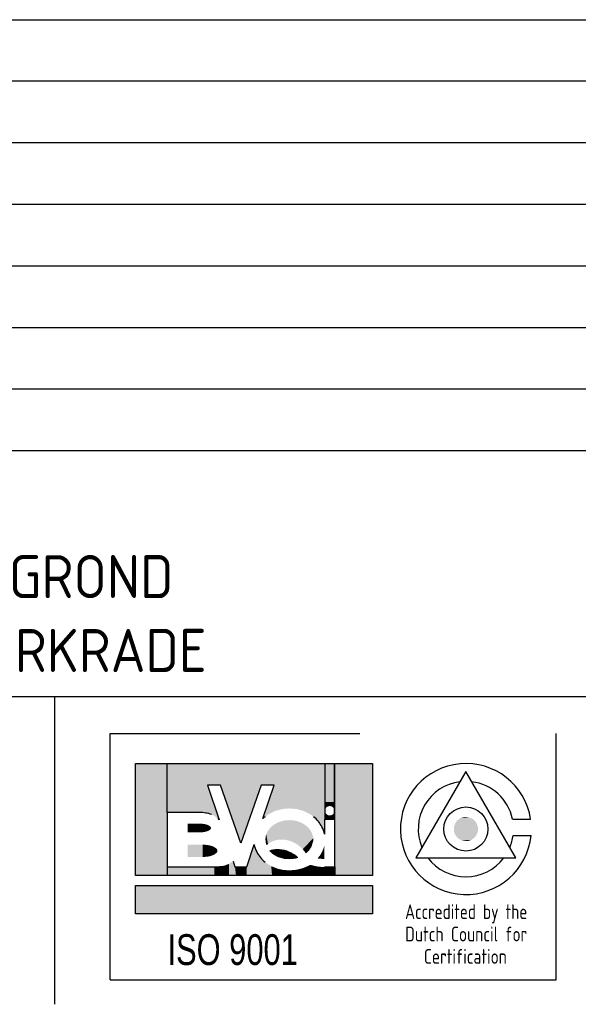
# Model space of a CAD drawing. Extents: x 120900 to 138909, y 1000 to 9000.
# Tile 2 of 3: x 125990 to 130530, y 1000 to 9000. Entities that reach past the tile are written whole.
import ezdxf
from ezdxf.enums import TextEntityAlignment as Align

# ---------------------------------------------------------------- set-up
doc = ezdxf.new("R2010")
doc.units = 0
doc.header["$LTSCALE"] = 100
doc.header["$MEASUREMENT"] = 0
doc.layers.add('E--L$4A-_STEMPEL', color=3, linetype='CONTINUOUS')
doc.layers.add('KABELGOOT-LADDERBAAN', color=3, linetype='CONTINUOUS')
doc.styles.add('ISO', font='isocp.shx')
doc.styles.add('UNIV', font='UNIV.SHX')

# ---------------------------------------------------------------- blocks, each defined once
blk = doc.blocks.new('STEMPEL')
at = {"layer": 'E--L$4A-_STEMPEL', "color": 3}
for p, q in [((-185, 85), (-5, 85)), ((-185, 55), (-5, 55)), ((-185, 30), (-5, 30)), ((-131.25, 5), (-131.25, 30)), ((-126.75, 7), (-126.75, 27)), ((-126.75, 27), (-106.449, 27)), ((-90.5, 7), (-90.5, 27)), ((-126.75, 7), (-90.5, 7))]:
    blk.add_line(p, q, dxfattribs=at)
at = {"layer": 'E--L$4A-_STEMPEL', "color": 2}
for p, q in [((-5, 80), (-185, 80)), ((-5, 75), (-185, 75)), ((-185, 70), (-5, 70)), ((-185, 65), (-5, 65)), ((-185, 60), (-5, 60)), ((-185, 50), (-5, 50)), ((-124.679, 15.453), (-124.679, 24.572)), ((-124.679, 24.572), (-105.436, 24.572)), ((-105.436, 24.572), (-105.436, 15.453)), ((-118.834, 22.815), (-117.887, 19.992)), ((-117.789, 22.815), (-118.834, 22.815)), ((-116.126, 18.104), (-117.789, 22.815)), ((-114.463, 22.815), (-116.126, 18.104)), ((-113.418, 22.815), (-114.463, 22.815)), ((-114.334, 20.087), (-113.418, 22.815)), ((-122.112, 20.582), (-122.112, 16.164)), ((-119.5, 20.582), (-122.112, 20.582)), ((-109.329, 20.012), (-109.329, 18.836)), ((-108.474, 20.012), (-109.329, 20.012)), ((-108.474, 16.164), (-108.474, 20.012)), ((-115.651, 16.164), (-115.04, 17.983)), ((-122.112, 16.164), (-118.264, 16.164)), ((-116.761, 16.64), (-116.601, 16.164)), ((-116.601, 16.164), (-116.126, 16.164)), ((-116.126, 16.164), (-115.651, 16.164)), ((-109.329, 16.164), (-108.474, 16.164)), ((-105.436, 15.453), (-124.679, 15.453)), ((-124.679, 12.353), (-124.679, 14.657)), ((-124.679, 14.657), (-105.436, 14.657)), ((-105.436, 14.657), (-105.436, 12.353)), ((-105.436, 12.353), (-124.679, 12.353))]:
    blk.add_line(p, q, dxfattribs=at)
at = {"layer": 'E--L$4A-_STEMPEL', "color": 2, "linetype": 'CONTINUOUS'}
for p, q in [((-122.112, 20.582), (-122.112, 24.572)), ((-109.282, 20.012), (-109.282, 24.572)), ((-108.521, 20.012), (-108.521, 24.572)), ((-108.474, 20.012), (-108.474, 24.572)), ((-122.112, 16.164), (-122.112, 15.453)), ((-108.474, 16.164), (-108.474, 15.453))]:
    blk.add_line(p, q, dxfattribs=at)
at = {"layer": 'E--L$4A-_STEMPEL', "color": 3}
blk.add_lwpolyline([(-97.833, 23.926), (-101.891, 16.898), (-93.776, 16.898)], close=True, dxfattribs=at)
for points in [[(-94.045, 20.051), (-92.575, 20.051)], [(-93.994, 18.721), (-92.538, 18.721)]]:
    blk.add_lwpolyline(points, dxfattribs=at)
at = {"layer": 'E--L$4A-_STEMPEL', "color": 2}
blk.add_lwpolyline([(-113.752, 17.471, -0.04063), (-113.497, 17.545, -0.089224), (-112.797, 17.559, -0.080644), (-112.063, 17.317, -0.070464), (-111.512, 16.924, -0.070464), (-112.182, 16.829, -0.080644), (-112.945, 16.953, -0.089224), (-113.559, 17.288, -0.04063)], format="xyb", close=True, dxfattribs=at)
at = {"layer": 'E--L$4A-_STEMPEL', "color": 3}
blk.add_circle((-97.833, 19.241), 1.793, dxfattribs=at)
for radius, start, end in [(5.321, 8.75541, 354.39319), (3.874, 97.20337, 202.79663), (3.874, 12.06764, 82.79663), (3.874, 337.20337, 352.2882), (3.874, 217.20337, 322.79663)]:
    blk.add_arc((-97.833, 19.241), radius, start, end, dxfattribs=at)
at = {"layer": 'E--L$4A-_STEMPEL', "color": 2}
for centre, radius, start, end in [((-119.5, 17.151), 3.431, 81.1708, 90), ((-119.332, 18.232), 2.338, 69.44395, 81.1708), ((-118.702, 19.324), 1.054, 39.36778, 47.84451), ((-112.532, 18.229), 2.588, 128.83701, 134.13657), ((-111.833, 18.229), 2.588, 27.22568, 51.16299), ((-111.507, 18.397), 2.222, 11.3929, 27.22568), ((-112.857, 18.397), 2.222, 190.73137, 207.22568), ((-112.532, 18.565), 2.588, 207.22568, 231.16299), ((-118.264, 19.595), 3.431, 270, 278.8292)]:
    blk.add_arc(centre, radius, start, end, dxfattribs=at)
at = {"layer": 'E--L$4A-_STEMPEL', "color": 2, "linetype": 'CONTINUOUS'}
for points in [[(-124.679, 15.453), (-124.679, 24.572), (-122.112, 15.453), (-122.112, 24.572)], [(-122.112, 20.582), (-122.112, 24.572), (-119.5, 20.582), (-119.53, 24.572)], [(-118.834, 22.815), (-119.53, 24.566), (-117.789, 22.815), (-117.797, 24.572)], [(-119.127, 20.562), (-119.53, 24.572), (-118.565, 20.44), (-119.53, 24.566)], [(-119.5, 20.582), (-119.53, 24.572), (-119.127, 20.562), (-119.53, 24.572)], [(-118.271, 20.307), (-119.53, 24.566), (-117.887, 19.992), (-118.834, 22.815)], [(-118.565, 20.44), (-119.53, 24.566), (-118.271, 20.307), (-119.53, 24.566)], [(-117.789, 22.815), (-117.797, 24.572), (-116.126, 18.104), (-116.199, 24.572)], [(-116.126, 18.104), (-116.199, 24.572), (-114.463, 22.815), (-114.467, 24.572)], [(-114.463, 22.815), (-114.467, 24.572), (-113.418, 22.815), (-112.779, 24.572)], [(-114.334, 20.087), (-113.418, 22.815), (-113.886, 20.437), (-112.779, 24.572)], [(-113.886, 20.437), (-112.779, 24.572), (-113.312, 20.719), (-112.62, 24.572)], [(-113.312, 20.719), (-112.62, 24.572), (-112.68, 20.877), (-112.253, 24.572)], [(-112.68, 20.877), (-112.253, 24.572), (-112.182, 20.914), (-112.128, 24.572)], [(-112.182, 20.914), (-112.128, 24.572), (-111.608, 20.865), (-111.6, 24.572)], [(-111.608, 20.865), (-111.6, 24.572), (-111.072, 20.726), (-110.912, 24.572)], [(-111.072, 20.726), (-110.912, 24.572), (-110.428, 20.405), (-110.322, 24.572)], [(-110.428, 20.405), (-110.322, 24.572), (-110.039, 20.095), (-109.776, 24.572)], [(-110.039, 20.095), (-109.776, 24.572), (-109.623, 19.577), (-109.714, 24.572)], [(-109.623, 19.577), (-109.714, 24.572), (-109.329, 18.836), (-109.329, 24.572)], [(-109.329, 20.012), (-109.329, 24.572), (-109.282, 20.012), (-109.282, 24.572)], [(-109.282, 21.442), (-109.282, 24.572), (-108.521, 21.437), (-108.521, 24.572)], [(-108.521, 20.012), (-108.521, 24.572), (-108.474, 20.012), (-108.474, 24.572)], [(-108.474, 15.453), (-108.474, 24.572), (-105.436, 15.453), (-105.436, 24.572)], [(-109.282, 21.437), (-109.282, 20.725), (-109.26, 21.437), (-109.264, 20.841)], [(-109.26, 21.437), (-109.264, 20.841), (-109.234, 21.437), (-109.231, 20.914)], [(-109.234, 21.437), (-109.231, 20.914), (-109.194, 21.437), (-109.196, 20.966)], [(-109.194, 21.437), (-109.196, 20.966), (-109.155, 21.437), (-109.154, 21.009)], [(-109.155, 21.437), (-109.154, 21.009), (-109.111, 21.437), (-109.111, 21.042)], [(-109.111, 21.437), (-109.111, 21.042), (-109.068, 21.437), (-109.066, 21.068)], [(-109.068, 21.437), (-109.066, 21.068), (-109.029, 21.437), (-109.019, 21.087)], [(-109.029, 21.437), (-109.019, 21.087), (-108.983, 21.437), (-108.991, 21.095)], [(-108.983, 21.437), (-108.991, 21.095), (-108.94, 21.437), (-108.938, 21.103)], [(-108.94, 21.437), (-108.938, 21.103), (-108.899, 21.437), (-108.899, 21.105)], [(-108.899, 21.437), (-108.899, 21.105), (-108.837, 21.437), (-108.863, 21.103)], [(-108.837, 21.437), (-108.863, 21.103), (-108.81, 21.437), (-108.806, 21.093)], [(-108.81, 21.437), (-108.806, 21.093), (-108.761, 21.437), (-108.765, 21.08)], [(-108.761, 21.437), (-108.765, 21.08), (-108.728, 21.437), (-108.715, 21.056)], [(-108.728, 21.437), (-108.715, 21.056), (-108.686, 21.437), (-108.683, 21.036)], [(-108.686, 21.437), (-108.683, 21.036), (-108.649, 21.437), (-108.64, 21.001)], [(-108.649, 21.437), (-108.64, 21.001), (-108.613, 21.437), (-108.599, 20.956)], [(-108.613, 21.437), (-108.599, 20.956), (-108.579, 21.437), (-108.572, 20.916)], [(-108.579, 21.437), (-108.572, 20.916), (-108.556, 21.437), (-108.556, 20.884)], [(-108.556, 21.437), (-108.556, 20.884), (-108.536, 21.437), (-108.538, 20.836)], [(-108.536, 21.437), (-108.538, 20.836), (-108.521, 21.437), (-108.521, 20.725)], [(-109.282, 20.012), (-109.282, 20.725), (-109.26, 20.012), (-109.264, 20.608)], [(-109.26, 20.012), (-109.264, 20.608), (-109.234, 20.012), (-109.231, 20.535)], [(-109.234, 20.012), (-109.231, 20.535), (-109.194, 20.012), (-109.196, 20.484)], [(-109.194, 20.012), (-109.196, 20.484), (-109.155, 20.012), (-109.154, 20.441)], [(-109.155, 20.012), (-109.154, 20.441), (-109.111, 20.012), (-109.111, 20.407)], [(-109.111, 20.012), (-109.111, 20.407), (-109.068, 20.012), (-109.066, 20.382)], [(-109.068, 20.012), (-109.066, 20.382), (-109.029, 20.012), (-109.019, 20.363)], [(-109.029, 20.012), (-109.019, 20.363), (-108.983, 20.012), (-108.991, 20.355)], [(-108.983, 20.012), (-108.991, 20.355), (-108.94, 20.012), (-108.938, 20.346)], [(-108.94, 20.012), (-108.938, 20.346), (-108.899, 20.012), (-108.899, 20.345)], [(-108.899, 20.012), (-108.899, 20.345), (-108.837, 20.012), (-108.863, 20.346)], [(-108.837, 20.012), (-108.863, 20.346), (-108.81, 20.012), (-108.806, 20.357)], [(-108.81, 20.012), (-108.806, 20.357), (-108.761, 20.012), (-108.765, 20.37)], [(-108.761, 20.012), (-108.765, 20.37), (-108.728, 20.012), (-108.715, 20.394)], [(-108.728, 20.012), (-108.715, 20.394), (-108.686, 20.012), (-108.683, 20.414)], [(-108.686, 20.012), (-108.683, 20.414), (-108.649, 20.012), (-108.64, 20.449)], [(-108.649, 20.012), (-108.64, 20.449), (-108.613, 20.012), (-108.599, 20.494)], [(-108.613, 20.012), (-108.599, 20.494), (-108.579, 20.012), (-108.572, 20.534)], [(-108.579, 20.012), (-108.572, 20.534), (-108.556, 20.012), (-108.556, 20.566)], [(-108.556, 20.012), (-108.556, 20.566), (-108.536, 20.012), (-108.538, 20.614)], [(-108.536, 20.012), (-108.538, 20.614), (-108.521, 20.012), (-108.521, 20.725)], [(-120.45, 18.967), (-120.45, 19.68), (-119.5, 18.967), (-119.5, 19.68)], [(-119.5, 18.967), (-119.5, 19.68), (-119.307, 18.975), (-119.298, 19.672)], [(-119.307, 18.975), (-119.298, 19.672), (-119.164, 18.99), (-119.182, 19.66)], [(-119.164, 18.99), (-119.182, 19.66), (-119.03, 19.013), (-119.008, 19.63)], [(-119.03, 19.013), (-119.008, 19.63), (-118.89, 19.05), (-118.901, 19.601)], [(-118.89, 19.05), (-118.901, 19.601), (-118.758, 19.102), (-118.771, 19.552)], [(-118.758, 19.102), (-118.771, 19.552), (-118.665, 19.158), (-118.673, 19.495)], [(-118.665, 19.158), (-118.673, 19.495), (-118.577, 19.236), (-118.573, 19.406)], [(-118.577, 19.236), (-118.573, 19.406), (-118.551, 19.3), (-118.552, 19.349)], [(-113.946, 19.057), (-113.759, 18.134), (-113.775, 19.297), (-113.613, 18.216)], [(-113.775, 19.297), (-113.613, 18.216), (-113.557, 19.507), (-113.49, 18.27)], [(-113.557, 19.507), (-113.49, 18.27), (-113.357, 19.649), (-113.311, 18.329)], [(-113.357, 19.649), (-113.311, 18.329), (-113.175, 19.748), (-113.179, 18.359)], [(-113.175, 19.748), (-113.179, 18.359), (-112.948, 19.84), (-112.948, 18.387)], [(-112.948, 19.84), (-112.948, 18.387), (-112.639, 19.921), (-112.722, 18.389)], [(-112.639, 19.921), (-112.722, 18.389), (-112.492, 19.945), (-112.485, 18.363)], [(-112.492, 19.945), (-112.485, 18.363), (-112.108, 19.964), (-112.192, 18.294)], [(-112.108, 19.964), (-112.192, 18.294), (-111.86, 19.943), (-112.01, 18.23)], [(-111.86, 19.943), (-112.01, 18.23), (-111.574, 19.887), (-111.919, 18.193)], [(-111.574, 19.887), (-111.919, 18.193), (-111.319, 19.805), (-111.823, 18.148)], [(-111.319, 19.805), (-111.823, 18.148), (-111.028, 19.661), (-111.688, 18.076)], [(-111.028, 19.661), (-111.688, 18.076), (-110.833, 19.528), (-111.52, 17.97)], [(-110.833, 19.528), (-111.52, 17.97), (-110.63, 19.343), (-111.395, 17.877)], [(-110.63, 19.343), (-111.395, 17.877), (-110.483, 19.158), (-111.212, 17.717)], [(-114.13, 18.397), (-114.094, 18.096), (-114.1, 18.671), (-114.035, 17.917)], [(-114.1, 18.671), (-114.035, 17.917), (-114.06, 18.813), (-113.917, 18.022)], [(-114.06, 18.813), (-113.917, 18.022), (-113.946, 19.057), (-113.759, 18.134)], [(-110.483, 19.158), (-111.212, 17.717), (-110.329, 18.879), (-111.155, 17.66)], [(-110.329, 18.879), (-111.155, 17.66), (-110.239, 18.505), (-111.096, 17.596)], [(-110.239, 18.505), (-111.096, 17.596), (-110.243, 18.251), (-111.023, 17.512)], [(-120.45, 16.973), (-120.45, 17.97), (-119.238, 16.973), (-119.238, 17.97)], [(-119.238, 16.973), (-119.238, 17.97), (-119.007, 16.982), (-119.016, 17.962)], [(-119.007, 16.982), (-119.016, 17.962), (-118.807, 17.004), (-118.85, 17.944)], [(-118.807, 17.004), (-118.85, 17.944), (-118.672, 17.028), (-118.683, 17.917)], [(-118.672, 17.028), (-118.683, 17.917), (-118.496, 17.076), (-118.478, 17.86)], [(-118.496, 17.076), (-118.478, 17.86), (-118.296, 17.159), (-118.31, 17.791)], [(-118.296, 17.159), (-118.31, 17.791), (-118.14, 17.267), (-118.151, 17.685)], [(-118.14, 17.267), (-118.151, 17.685), (-118.056, 17.359), (-118.066, 17.6)], [(-115.659, 15.453), (-115.651, 16.164), (-115.029, 15.453), (-115.04, 17.983)], [(-115.029, 15.453), (-115.04, 17.983), (-114.399, 15.453), (-114.579, 16.981)], [(-110.243, 18.251), (-111.023, 17.512), (-110.396, 17.776), (-110.931, 17.392)], [(-110.396, 17.776), (-110.931, 17.392), (-110.56, 17.532), (-110.89, 17.333)], [(-109.329, 17.385), (-109.522, 17.399), (-109.329, 17.621), (-109.416, 17.645)], [(-109.329, 17.621), (-109.416, 17.645), (-109.329, 17.822), (-109.359, 17.828)], [(-109.329, 17.822), (-109.359, 17.828), (-109.329, 17.958)], [(-118.056, 17.359), (-118.066, 17.6), (-118.03, 17.431), (-118.028, 17.499)], [(-114.399, 15.453), (-114.579, 16.981), (-114.039, 15.453), (-114.051, 16.469)], [(-113.752, 17.471), (-113.56, 17.53), (-113.695, 17.411), (-113.257, 17.578)], [(-113.695, 17.411), (-113.257, 17.578), (-113.589, 17.313), (-113.058, 17.583)], [(-113.589, 17.313), (-113.058, 17.583), (-113.427, 17.191), (-112.853, 17.567)], [(-113.427, 17.191), (-112.853, 17.567), (-113.242, 17.08), (-112.609, 17.521)], [(-113.242, 17.08), (-112.609, 17.521), (-113.038, 16.986), (-112.41, 17.464)], [(-113.038, 16.986), (-112.41, 17.464), (-112.854, 16.924), (-112.217, 17.39)], [(-112.854, 16.924), (-112.217, 17.39), (-112.612, 16.868), (-112.047, 17.309)], [(-112.612, 16.868), (-112.047, 17.309), (-112.358, 16.835), (-111.878, 17.211)], [(-112.358, 16.835), (-111.878, 17.211), (-112.158, 16.829), (-111.738, 17.114)], [(-112.158, 16.829), (-111.738, 17.114), (-111.937, 16.842), (-111.651, 17.046)], [(-111.937, 16.842), (-111.651, 17.046), (-111.808, 16.858), (-111.586, 16.991)], [(-111.808, 16.858), (-111.586, 16.991), (-111.646, 16.889), (-111.557, 16.965)], [(-111.646, 16.889), (-111.557, 16.965), (-111.512, 16.924)], [(-110.56, 17.532), (-110.89, 17.333), (-110.715, 17.366), (-110.864, 17.294)], [(-110.715, 17.366), (-110.864, 17.294), (-110.842, 17.259)], [(-109.891, 16.854), (-109.749, 17.03), (-109.762, 16.834), (-109.705, 17.091)], [(-109.762, 16.834), (-109.705, 17.091), (-109.645, 16.823), (-109.673, 17.138)], [(-109.645, 16.823), (-109.673, 17.138), (-109.478, 16.817), (-109.653, 17.169)], [(-109.478, 16.817), (-109.653, 17.169), (-109.366, 16.819), (-109.611, 17.237)], [(-109.366, 16.819), (-109.611, 17.237), (-109.329, 16.821), (-109.599, 17.257)], [(-109.329, 16.821), (-109.599, 17.257), (-109.329, 17.385), (-109.522, 17.399)], [(-122.112, 15.453), (-122.112, 16.164), (-118.269, 15.453), (-118.269, 16.164)], [(-118.269, 15.453), (-118.269, 16.164), (-117.482, 15.453), (-117.486, 16.259)], [(-117.482, 15.453), (-117.486, 16.259), (-117.077, 15.453), (-117.092, 16.409)], [(-117.077, 15.453), (-117.092, 16.409), (-116.784, 15.453), (-116.761, 16.64)], [(-116.784, 15.453), (-116.761, 16.64), (-116.514, 15.453), (-116.601, 16.164)], [(-116.514, 15.453), (-116.601, 16.164), (-115.659, 15.453), (-115.651, 16.164)], [(-114.039, 15.453), (-114.051, 16.469), (-113.589, 15.453), (-113.654, 16.224)], [(-113.589, 15.453), (-113.654, 16.224), (-113.139, 15.453), (-113.147, 16.021)], [(-113.139, 15.453), (-113.147, 16.021), (-112.734, 15.453), (-112.687, 15.918)], [(-111.541, 15.453), (-111.583, 15.933), (-111.159, 15.453), (-111.098, 16.059)], [(-111.159, 15.453), (-111.098, 16.059), (-110.686, 15.453), (-110.808, 16.176)], [(-110.686, 15.453), (-110.808, 16.176), (-110.236, 15.453), (-110.477, 16.331)], [(-110.236, 15.453), (-110.477, 16.331), (-110.034, 15.453), (-109.987, 16.207)], [(-110.034, 15.453), (-109.987, 16.207), (-109.696, 15.453), (-109.585, 16.164)], [(-109.696, 15.453), (-109.585, 16.164), (-109.314, 15.453), (-109.224, 16.164)], [(-109.314, 15.453), (-109.224, 16.164), (-108.474, 15.453), (-108.474, 16.164)], [(-112.734, 15.453), (-112.687, 15.918), (-112.059, 15.453), (-112.172, 15.88)], [(-112.059, 15.453), (-112.172, 15.88), (-111.541, 15.453), (-111.583, 15.933)], [(-124.679, 12.353), (-124.679, 14.657), (-105.436, 12.353), (-105.436, 14.657)]]:
    blk.add_solid(points, dxfattribs=at)
at = {"layer": 'E--L$4A-_STEMPEL', "color": 3, "linetype": 'CONTINUOUS'}
for points in [[(-97.242, 20.026), (-98.607, 19.848), (-97.135, 19.933), (-98.688, 19.726)], [(-97.33, 20.085), (-98.549, 19.915), (-97.242, 20.026), (-98.607, 19.848)], [(-97.467, 20.153), (-98.494, 19.969), (-97.33, 20.085), (-98.549, 19.915)], [(-97.625, 20.201), (-98.279, 20.117), (-97.467, 20.153), (-98.494, 19.969)], [(-97.833, 20.224), (-98.056, 20.198), (-97.625, 20.201), (-98.279, 20.117)], [(-96.91, 19.577), (-98.806, 19.384), (-96.866, 19.415), (-98.816, 19.222)], [(-96.866, 19.415), (-98.816, 19.222), (-96.852, 19.286), (-98.807, 19.102)], [(-96.852, 19.286), (-98.807, 19.102), (-96.863, 19.082), (-98.785, 18.994)], [(-96.975, 19.72), (-98.77, 19.539), (-96.91, 19.577), (-98.806, 19.384)], [(-97.05, 19.834), (-98.717, 19.672), (-96.975, 19.72), (-98.77, 19.539)], [(-97.135, 19.933), (-98.688, 19.726), (-97.05, 19.834), (-98.717, 19.672)], [(-96.863, 19.082), (-98.785, 18.994), (-96.903, 18.923), (-98.745, 18.872)], [(-96.903, 18.923), (-98.745, 18.872), (-96.975, 18.762), (-98.687, 18.753)], [(-96.975, 18.762), (-98.687, 18.753), (-97.095, 18.592), (-98.579, 18.6)], [(-97.095, 18.592), (-98.579, 18.6), (-97.231, 18.464), (-98.438, 18.466)], [(-97.231, 18.464), (-98.438, 18.466), (-97.421, 18.349), (-98.185, 18.323)], [(-97.421, 18.349), (-98.185, 18.323), (-97.556, 18.298), (-97.978, 18.269)], [(-97.556, 18.298), (-97.978, 18.269), (-97.711, 18.266), (-97.833, 18.258)]]:
    blk.add_solid(points, dxfattribs=at)
at = {"layer": 'E--L$4A-_STEMPEL', "color": 1, "style": 'ISO'}
for s, width, p, p2 in [('Accredited by the', 0.791888, (-102.775, 11.93), (-92.845, 11.93)), ('Dutch Council for', 0.823406, (-102.775, 10.109), (-92.845, 10.109)), ('Certification', 0.771573, (-101.254, 8.289), (-94.508, 8.289))]:
    blk.add_text(s, height=1.2, dxfattribs=dict(at, width=width)).set_placement(p, p2, align=Align.FIT)
at = {"layer": 'E--L$4A-_STEMPEL', "color": 3, "style": 'UNIV', "width": 0.75}
blk.add_text('ISO 9001', height=2.5, dxfattribs=at).set_placement((-122.086, 8.195))
at = {"layer": 'E--L$4A-_STEMPEL', "color": 2, "style": 'ISO'}
for tag, p in [('REVISIELETTER', (-183.5, 76.5)), ('OMSCHRIJVING', (-177.5, 76.5)), ('DATUM-GETEKEND', (-64, 76.5)), ('GETEKEND-DOOR', (-49, 76.5)), ('GEZIEN-DOOR', (-38, 76.5)), ('ACC-DOOR', (-26.5, 76.5)), ('ACC-DOOR', (-15.5, 76.5)), ('REVISIELETTER', (-183.5, 71.5)), ('OMSCHRIJVING', (-177.5, 71.5)), ('DATUM-GETEKEND', (-64, 71.5)), ('GETEKEND-DOOR', (-49, 71.5)), ('GEZIEN-DOOR', (-38, 71.5)), ('ACC-DOOR', (-26.5, 71.5)), ('ACC-DOOR', (-15.5, 71.5)), ('REVISIELETTER', (-183.5, 66.5)), ('OMSCHRIJVING', (-177.5, 66.5)), ('DATUM-GETEKEND', (-64, 66.5)), ('GETEKEND-DOOR', (-49, 66.5)), ('GEZIEN-DOOR', (-38, 66.5)), ('ACC-DOOR', (-27, 66.5)), ('ACC-DOOR', (-15.5, 66.5)), ('REVISIELETTER', (-183.5, 61.5)), ('OMSCHRIJVING', (-177.5, 61.5)), ('DATUM-GETEKEND', (-64, 61.5)), ('GETEKEND-DOOR', (-49, 61.5)), ('GEZIEN-DOOR', (-38, 61.5)), ('ACC-DOOR', (-27, 61.5)), ('ACC-DOOR', (-15.5, 61.5)), ('OMSCHRIJVING-O', (-177.5, 56.5)), ('DATUM-GETEKEND', (-64, 56.5)), ('GEZIEN-DOOR', (-38, 56.5)), ('ACC-DOOR', (-26.5, 56.5)), ('ACC-DOOR', (-15.5, 56.5)), ('OMSCHRIJVING', (-162, 51.5)), ('ACAD-RELEASE', (-37, 51.5)), ('ACAD-REF', (-37, 46.5)), ('ACAD-DIR', (-37, 41.5)), ('X-REF', (-37, 36.5)), ('XREF-DIR', (-37, 31.5)), ('SCHAAL', (-49.5, 21.5)), ('FORMAAT', (-21, 21.5)), ('WERKNUMMER', (-49.5, 16.5)), ('AANTAL-BLADEN', (-21, 16.5))]:
    blk.add_attdef(tag, p, '', height=1.8, dxfattribs=at)
at = {"layer": 'E--L$4A-_STEMPEL', "style": 'ISO'}
for tag, p in [('OPMERKING-1', (-184, 44)), ('OPMERKING-2', (-184, 38)), ('OPMERKING-3', (-184, 32))]:
    blk.add_attdef(tag, p, '', height=3.5, dxfattribs=at)
for tag, p in [('PROJEKT-NUMMER', (-38.5, 6.5)), ('BLAD-NUMMER', (-7.5, 6.5))]:
    blk.add_attdef(tag, text='', height=3.5, dxfattribs=at).set_placement(p, align=Align.RIGHT)

msp = doc.modelspace()

# ---------------------------------------------------------------- block references
at = {"layer": 'KABELGOOT-LADDERBAAN'}
ref = msp.add_blockref('STEMPEL', (139400, 500), dxfattribs=dict(at, xscale=100, yscale=100, zscale=100))
ref.add_attrib('OPMERKING-2', 'HOOFDGEBOUW BEGANE GROND', (121000, 4300), dxfattribs={"layer": 'E--L$4A-_STEMPEL', "height": 350, "style": 'ISO'})
ref.add_attrib('OPMERKING-3', 'RODA JC STADION TE KERKRADE', (121000, 3700), dxfattribs={"layer": 'E--L$4A-_STEMPEL', "height": 350, "style": 'ISO'})

doc.saveas('drawing.dxf')
